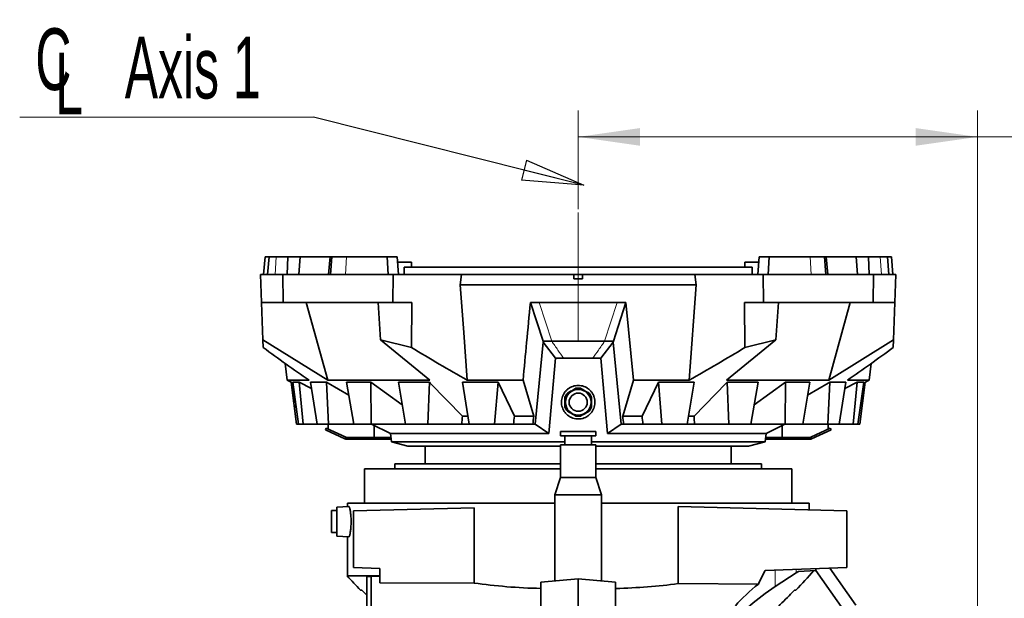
# Model space of a CAD drawing. Header units: millimetres. Extents: x 0 to 11920, y 0 to 8400.
# Tile 12 of 64: x 2119 to 3236, y 3243 to 3899. Entities that reach past the tile are written whole.
import ezdxf

# ---------------------------------------------------------------- set-up
doc = ezdxf.new("R2010")
doc.units = ezdxf.units.MM
doc.header["$LTSCALE"] = 20
doc.linetypes.add('CENTERX2', pattern=[20.32, 12.7, -2.54, 2.54, -2.54])
doc.styles.add('SLDTEXTSTYLE0', font='TXT', dxfattribs={"width": 0.605})
doc.dimstyles.new('SLDDIMSTYLE0', dxfattribs={"dimtxt": 70, "dimasz": 70, "dimexe": 0, "dimexo": 0.0625, "dimgap": 17.5, "dimtad": 1, "dimdec": 1, "dimrnd": 1e-09, "dimzin": 12, "dimdsep": 46, "dimtxsty": 'SLDTEXTSTYLE0', "dimsah": 1, "dimcen": 0.09, "dimadec": 0, "dimazin": 3, "dimtfac": 1, "dimtofl": 0, "dimtmove": 0, "dimatfit": 3, "dimfxl": 1, "dimfrac": 2, "dimtolj": 1, "dimtzin": 12, "dimarcsym": 0})
doc.dimstyles.new('SLDDIMSTYLE2', dxfattribs={"dimtxt": 0.18, "dimasz": 70, "dimexe": 0, "dimexo": 0.0625, "dimgap": 0, "dimtad": 0, "dimtih": 1, "dimtoh": 1, "dimdec": 0, "dimrnd": 1e-09, "dimzin": 0, "dimdsep": 46, "dimtxsty": 'Standard', "dimblk1": 'CLOSED', "dimblk2": 'CLOSED', "dimsah": 1, "dimcen": 0.09, "dimadec": 0, "dimazin": 0, "dimtfac": 70, "dimtdec": 0, "dimtofl": 0, "dimtmove": 0, "dimatfit": 3, "dimldrblk": 'CLOSED', "dimfxl": 1, "dimfrac": 2, "dimtolj": 1, "dimtzin": 0, "dimarcsym": 0})

# ---------------------------------------------------------------- blocks, each defined once
blk = doc.blocks.new('_D_8')
at = {"color": 7, "linetype": 'Continuous', "lineweight": 0}
for p, q in [((2752.7, 3684.5), (2752.7, 3796.4)), ((3205.7, 1929.2), (3205.7, 3796.4)), ((3205.7, 3766.4), (2752.7, 3766.4)), ((3205.7, 3766.4), (4173.5, 3766.4))]:
    blk.add_line(p, q, dxfattribs=at)
at = {"color": 7, "linetype": 'Continuous', "lineweight": 18}
for points in [[(2752.7, 3766.4), (2822.7, 3756.4), (2822.7, 3776.4)], [(3205.7, 3766.4), (3135.7, 3776.4), (3135.7, 3756.4)]]:
    blk.add_solid(points, dxfattribs=at)
at = {"color": 7, "linetype": 'Continuous', "lineweight": 18, "char_height": 70, "attachment_point": 1, "style": 'SLDTEXTSTYLE0'}
for s, insert in [('453', (3275.6, 3856.6)), ('(2x M8 Through)', (3462.3, 3856.6))]:
    blk.add_mtext(s, dxfattribs=dict(at, insert=insert))
blk = doc.blocks.new('SW_SYMBOL_MOD_CL')
at = {"color": 0, "linetype": 'Continuous', "lineweight": 0, "char_height": 15515, "attachment_point": 5, "style": 'SLDTEXTSTYLE0'}
for s, insert in [('C', (8000, 12000)), ('L', (12000, 6000))]:
    blk.add_mtext(s, dxfattribs=dict(at, insert=insert))
blk = doc.blocks.new('SW_NOTE_0_7')
at = {"color": 0, "linetype": 'Continuous', "lineweight": 0}
for p, q in [((-333.3, 0), (0, 0)), ((0, 0), (-333.3, 0)), ((-333.3, 0), (0, 0)), ((0, 0), (-333.3, 0)), ((-333.3, 0), (0, 0)), ((0, 0), (-333.3, 0))]:
    blk.add_line(p, q, dxfattribs=at)
at = {"color": 0, "linetype": 'Continuous', "lineweight": 0, "xscale": 0.004511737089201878, "yscale": 0.004511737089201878, "zscale": 0.004511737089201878}
blk.add_blockref('SW_SYMBOL_MOD_CL', (-331.2, 11), dxfattribs=at)
at = {"color": 0, "linetype": 'Continuous', "lineweight": 0, "insert": (-214.1, 91.1), "char_height": 70, "attachment_point": 1, "style": 'SLDTEXTSTYLE0'}
blk.add_mtext('Axis 1', dxfattribs=at)
blk = doc.blocks.new('_Closed')
at = {"color": 0, "linetype": 'ByBlock', "lineweight": -2}
for p, q in [((-1, 0.166667), (0, 0)), ((-1, 0.166667), (-1, -0.166667)), ((0, 0), (-1, -0.166667)), ((0, 0), (-1, 0))]:
    blk.add_line(p, q, dxfattribs=at)

msp = doc.modelspace()

# ---------------------------------------------------------------- linework, layer by layer
at = {"color": 7, "linetype": 'CENTERX2', "lineweight": 18}
msp.add_line((2752.71, 3535.51), (2752.71, 3680.51), dxfattribs=at)
at = {"color": 7, "linetype": 'Continuous', "lineweight": 35}
for p, q in [((2397.37, 3630.51), (2395.62, 3610.51)), ((2397.37, 3630.51), (2401.81, 3630.51)), ((2401.81, 3630.51), (2400.06, 3610.51)), ((2410.09, 3630.51), (2401.81, 3630.51)), ((2423.36, 3630.51), (2410.09, 3630.51)), ((2422.34, 3610.51), (2423.36, 3630.51)), ((2423.36, 3630.51), (2437.3, 3630.51)), ((2435.64, 3610.51), (2437.3, 3630.51)), ((2437.3, 3630.51), (2471.25, 3630.51)), ((2471.2, 3630.51), (2469.45, 3610.51)), ((2471.2, 3630.51), (2473.15, 3630.51)), ((2473.15, 3630.51), (2471.65, 3610.51)), ((2489.58, 3630.51), (2473.15, 3630.51)), ((2536.07, 3630.51), (2489.58, 3630.51)), ((2537.18, 3610.51), (2536.07, 3630.51)), ((2536.07, 3630.51), (2547.2, 3630.51)), ((2548.95, 3610.51), (2547.2, 3630.51)), ((2563.71, 3624.51), (2547.73, 3624.51)), ((2563.71, 3618.61), (2563.71, 3624.51)), ((2941.71, 3624.51), (2941.71, 3618.61)), ((2957.69, 3624.51), (2941.71, 3624.51)), ((2958.21, 3630.51), (2956.46, 3610.51)), ((2958.21, 3630.51), (2969.34, 3630.51)), ((2969.34, 3630.51), (2968.23, 3610.51)), ((3015.84, 3630.51), (2969.34, 3630.51)), ((3032.26, 3630.51), (3015.84, 3630.51)), ((3033.77, 3610.51), (3032.26, 3630.51)), ((3032.26, 3630.51), (3034.21, 3630.51)), ((3034.16, 3630.51), (3068.11, 3630.51)), ((3035.96, 3610.51), (3034.21, 3630.51)), ((3068.11, 3630.51), (3069.77, 3610.51)), ((3068.11, 3630.51), (3082.06, 3630.51)), ((3082.06, 3630.51), (3083.08, 3610.51)), ((3095.32, 3630.51), (3082.06, 3630.51)), ((3103.6, 3630.51), (3095.32, 3630.51)), ((3105.35, 3610.51), (3103.6, 3630.51)), ((3103.6, 3630.51), (3108.05, 3630.51)), ((3109.8, 3610.51), (3108.05, 3630.51)), ((2393.41, 3578.51), (2392.29, 3610.51)), ((2392.29, 3610.51), (2417.53, 3610.51)), ((2417.53, 3610.51), (2418, 3578.51)), ((2417.53, 3610.51), (2542.85, 3610.51)), ((2542.85, 3610.51), (2542.46, 3578.51)), ((2620.27, 3610.51), (2542.85, 3610.51)), ((2555.21, 3610.51), (2555.21, 3618.61)), ((2555.21, 3618.61), (2950.21, 3618.61)), ((2618.9, 3598.51), (2620.27, 3610.51)), ((2747.71, 3610.51), (2620.27, 3610.51)), ((2747.71, 3605.51), (2747.71, 3610.51)), ((2747.71, 3610.51), (2757.71, 3610.51)), ((2757.71, 3605.51), (2757.71, 3610.51)), ((2885.14, 3610.51), (2757.71, 3610.51)), ((2886.52, 3598.51), (2885.14, 3610.51)), ((2885.14, 3610.51), (2962.56, 3610.51)), ((2950.21, 3610.51), (2950.21, 3618.61)), ((2962.56, 3610.51), (2962.95, 3578.51)), ((2962.56, 3610.51), (3087.88, 3610.51)), ((3087.42, 3578.51), (3087.88, 3610.51)), ((3087.88, 3610.51), (3113.13, 3610.51)), ((3113.13, 3610.51), (3112.01, 3578.51)), ((2886.52, 3598.51), (2618.9, 3598.51)), ((2757.71, 3605.51), (2747.71, 3605.51)), ((2878.64, 3490.51), (2886.52, 3598.51)), ((2418, 3578.51), (2393.41, 3578.51)), ((2394.88, 3536.3), (2393.41, 3578.51)), ((2542.46, 3578.51), (2418, 3578.51)), ((2444.05, 3578.51), (2468.41, 3490.51)), ((2528.45, 3536.31), (2525.55, 3578.51)), ((2542.46, 3578.51), (2564.08, 3578.51)), ((2563.46, 3527.45), (2564.08, 3578.51)), ((2698.48, 3578.77), (2708.38, 3578.77)), ((2712.82, 3534.65), (2698.48, 3578.77)), ((2708.38, 3578.77), (2797.04, 3578.77)), ((2797.04, 3578.77), (2806.93, 3578.77)), ((2806.93, 3578.77), (2815.36, 3490.51)), ((2941.33, 3578.51), (2962.95, 3578.51)), ((2941.95, 3527.45), (2941.33, 3578.51)), ((3087.42, 3578.51), (2962.95, 3578.51)), ((2976.96, 3536.31), (2979.87, 3578.51)), ((3037.01, 3490.51), (3061.36, 3578.51)), ((3112.01, 3578.51), (3087.42, 3578.51)), ((3110.53, 3536.3), (3112.01, 3578.51)), ((2395.19, 3527.45), (2394.88, 3536.3)), ((2394.88, 3536.3), (2468.41, 3490.51)), ((2528.45, 3536.31), (2563.46, 3527.45)), ((2584.27, 3490.51), (2528.45, 3536.31)), ((2703.96, 3440.5), (2712.95, 3533.59)), ((2712.82, 3534.65), (2722.72, 3534.65)), ((2712.95, 3533.59), (2712.82, 3534.65)), ((2712.95, 3533.59), (2726.97, 3515.3)), ((2778.45, 3515.3), (2792.46, 3533.59)), ((2782.69, 3534.65), (2792.59, 3534.65)), ((2792.46, 3533.59), (2792.59, 3534.65)), ((2792.46, 3533.59), (2801.45, 3440.5)), ((2976.96, 3536.31), (2921.14, 3490.51)), ((2941.95, 3527.45), (2976.96, 3536.31)), ((3037.01, 3490.51), (3110.53, 3536.3)), ((3110.53, 3536.3), (3110.23, 3527.45)), ((2420.1, 3509.56), (2422.44, 3490.51)), ((2726.97, 3515.3), (2719.55, 3429.89)), ((2726.97, 3515.3), (2736.18, 3515.42)), ((2769.24, 3515.42), (2778.45, 3515.3)), ((2785.86, 3429.89), (2778.45, 3515.3)), ((3082.97, 3490.51), (3085.31, 3509.56)), ((2422.44, 3490.51), (2428.34, 3487.57)), ((2447.22, 3490.51), (2422.44, 3490.51)), ((2426.97, 3488.32), (2432.95, 3440.51)), ((2428.33, 3487.7), (2430.27, 3465.51)), ((2436.22, 3488.32), (2429.04, 3488.32)), ((2429.04, 3488.32), (2435.27, 3440.51)), ((2450.07, 3481.14), (2436.22, 3488.32)), ((2436.22, 3488.32), (2440.6, 3440.51)), ((2467.1, 3488.32), (2448.93, 3488.32)), ((2448.93, 3488.32), (2456.53, 3440.51)), ((2467.1, 3488.32), (2469.51, 3440.51)), ((2584.27, 3490.51), (2468.41, 3490.51)), ((2517.44, 3488.32), (2489.8, 3488.32)), ((2489.8, 3488.32), (2497.99, 3440.51)), ((2552.99, 3462.72), (2517.44, 3488.32)), ((2517.44, 3488.32), (2517.72, 3440.51)), ((2583.81, 3488.32), (2548.59, 3488.32)), ((2548.59, 3488.32), (2556.8, 3440.51)), ((2583.81, 3488.32), (2581.95, 3440.51)), ((2621.3, 3488.32), (2661.69, 3488.32)), ((2621.3, 3488.32), (2628.96, 3440.51)), ((2690.06, 3490.51), (2626.77, 3490.51)), ((2661.69, 3488.32), (2657.81, 3440.51)), ((2680.22, 3449.5), (2661.69, 3488.32)), ((2690.06, 3490.51), (2702.22, 3449.5)), ((2815.36, 3490.51), (2803.19, 3449.5)), ((2878.64, 3490.51), (2815.36, 3490.51)), ((2825.2, 3449.5), (2843.72, 3488.32)), ((2884.12, 3488.32), (2843.72, 3488.32)), ((2843.72, 3488.32), (2847.6, 3440.51)), ((2884.12, 3488.32), (2876.45, 3440.51)), ((3037.01, 3490.51), (2921.14, 3490.51)), ((2921.6, 3488.32), (2956.82, 3488.32)), ((2921.6, 3488.32), (2923.46, 3440.51)), ((2956.82, 3488.32), (2948.62, 3440.51)), ((2952.43, 3462.72), (2987.98, 3488.32)), ((2987.98, 3488.32), (2987.69, 3440.51)), ((2987.98, 3488.32), (3015.61, 3488.32)), ((3015.61, 3488.32), (3007.43, 3440.51)), ((3038.32, 3488.32), (3035.9, 3440.51)), ((3038.32, 3488.32), (3056.49, 3488.32)), ((3056.49, 3488.32), (3048.88, 3440.51)), ((3055.34, 3481.14), (3069.2, 3488.32)), ((3082.97, 3490.51), (3058.19, 3490.51)), ((3069.2, 3488.32), (3064.82, 3440.51)), ((3069.2, 3488.32), (3076.66, 3488.32)), ((3076.66, 3488.32), (3070.15, 3440.51)), ((3078.5, 3488.32), (3072.46, 3440.51)), ((3076.52, 3487.3), (3082.97, 3490.51)), ((2430.27, 3465.51), (2431.86, 3465.51)), ((2432.21, 3463.99), (2432.21, 3459.51)), ((2432.73, 3459.51), (2432.21, 3459.51)), ((2627.45, 3449.5), (2621.3, 3449.5)), ((2702.22, 3449.5), (2680.22, 3449.5)), ((2825.2, 3449.5), (2803.19, 3449.5)), ((2884.11, 3449.5), (2877.98, 3449.5)), ((2435.27, 3440.51), (2432.95, 3440.51)), ((2440.6, 3440.51), (2435.27, 3440.51)), ((2456.53, 3440.51), (2440.6, 3440.51)), ((2469.51, 3440.51), (2456.53, 3440.51)), ((2465.76, 3434.27), (2466.61, 3436.08)), ((2488.02, 3423.89), (2465.76, 3434.27)), ((2488.86, 3425.7), (2466.61, 3436.08)), ((2469.09, 3434.92), (2469.09, 3440.51)), ((2497.99, 3440.51), (2469.51, 3440.51)), ((2517.72, 3440.51), (2497.99, 3440.51)), ((2556.8, 3440.51), (2517.72, 3440.51)), ((2518.25, 3440.51), (2539.56, 3429.89)), ((2521.22, 3425.51), (2521.22, 3439.03)), ((2581.95, 3440.51), (2556.8, 3440.51)), ((2620.62, 3440.51), (2581.95, 3440.51)), ((2628.96, 3440.51), (2620.62, 3440.51)), ((2657.81, 3440.51), (2628.96, 3440.51)), ((2679.3, 3440.51), (2657.81, 3440.51)), ((2701.24, 3440.51), (2679.3, 3440.51)), ((2701.24, 3440.51), (2703.96, 3440.51)), ((2703.96, 3440.51), (2703.96, 3440.5)), ((2719.55, 3429.89), (2703.96, 3440.5)), ((2732.71, 3432.31), (2732.71, 3427.31)), ((2772.71, 3432.31), (2732.71, 3432.31)), ((2772.71, 3427.31), (2772.71, 3432.31)), ((2801.45, 3440.5), (2785.86, 3429.89)), ((2804.17, 3440.51), (2801.45, 3440.51)), ((2801.45, 3440.5), (2801.45, 3440.51)), ((2826.11, 3440.51), (2804.17, 3440.51)), ((2826.11, 3440.51), (2847.6, 3440.51)), ((2847.6, 3440.51), (2876.45, 3440.51)), ((2884.8, 3440.51), (2876.54, 3440.51)), ((2884.8, 3440.51), (2923.46, 3440.51)), ((2923.46, 3440.51), (2948.62, 3440.51)), ((2948.62, 3440.51), (2987.69, 3440.51)), ((2965.86, 3429.89), (2987.16, 3440.51)), ((2984.19, 3425.51), (2984.19, 3439.03)), ((2987.69, 3440.51), (3007.43, 3440.51)), ((3007.43, 3440.51), (3035.9, 3440.51)), ((3038.81, 3436.08), (3016.55, 3425.7)), ((3039.65, 3434.27), (3017.4, 3423.89)), ((3035.9, 3440.51), (3048.88, 3440.51)), ((3036.33, 3434.92), (3036.33, 3440.51)), ((3039.65, 3434.27), (3038.81, 3436.08)), ((3048.88, 3440.51), (3064.82, 3440.51)), ((3064.82, 3440.51), (3070.15, 3440.51)), ((3070.15, 3440.51), (3072.46, 3440.51)), ((2488.86, 3425.7), (2488.02, 3423.89)), ((2488.02, 3423.89), (2488.82, 3423.51)), ((2489.71, 3425.51), (2488.86, 3425.7)), ((2489.71, 3423.51), (2489.71, 3425.51)), ((2526.71, 3425.51), (2489.71, 3425.51)), ((2526.71, 3423.51), (2489.71, 3423.51)), ((2526.71, 3423.51), (2526.71, 3425.51)), ((2540.09, 3425.51), (2526.71, 3425.51)), ((2540.34, 3423.51), (2526.71, 3423.51)), ((2539.56, 3429.89), (2540.71, 3420.51)), ((2719.55, 3429.89), (2539.56, 3429.89)), ((2540.71, 3420.51), (2559.48, 3415.51)), ((2737.71, 3420.51), (2540.71, 3420.51)), ((2772.71, 3427.31), (2732.71, 3427.31)), ((2737.71, 3427.31), (2737.71, 3417.31)), ((2767.71, 3417.31), (2767.71, 3427.31)), ((2964.71, 3420.51), (2767.71, 3420.51)), ((2965.86, 3429.89), (2785.86, 3429.89)), ((2945.94, 3415.51), (2964.71, 3420.51)), ((2964.71, 3420.51), (2965.86, 3429.89)), ((2978.71, 3423.51), (2965.08, 3423.51)), ((2978.71, 3425.51), (2965.32, 3425.51)), ((2978.71, 3423.51), (2978.71, 3425.51)), ((3015.71, 3425.51), (2978.71, 3425.51)), ((3015.71, 3423.51), (2978.71, 3423.51)), ((3016.55, 3425.7), (3015.71, 3425.51)), ((3015.71, 3423.51), (3015.71, 3425.51)), ((3015.71, 3423.51), (3016.59, 3423.51)), ((3016.55, 3425.7), (3017.4, 3423.89)), ((2559.48, 3415.51), (2732.71, 3415.51)), ((2579.21, 3415.51), (2579.21, 3395.61)), ((2732.71, 3417.31), (2732.71, 3380.31)), ((2772.71, 3417.31), (2732.71, 3417.31)), ((2772.71, 3380.31), (2772.71, 3417.31)), ((2772.71, 3415.51), (2945.94, 3415.51)), ((2926.21, 3395.61), (2926.21, 3415.51)), ((2510.21, 3390.11), (2510.21, 3351.11)), ((2732.71, 3390.11), (2510.21, 3390.11)), ((2544.71, 3395.61), (2544.71, 3390.11)), ((2732.71, 3395.61), (2544.71, 3395.61)), ((2960.71, 3395.61), (2772.71, 3395.61)), ((2995.21, 3390.11), (2772.71, 3390.11)), ((2960.71, 3390.11), (2960.71, 3395.61)), ((2995.21, 3351.11), (2995.21, 3390.11)), ((2732.71, 3380.31), (2726.21, 3360.31)), ((2732.71, 3380.31), (2752.71, 3380.31)), ((2752.71, 3380.31), (2772.71, 3380.31)), ((2779.21, 3360.31), (2772.71, 3380.31)), ((2726.21, 3360.31), (2726.21, 3262.8)), ((2726.21, 3360.31), (2779.21, 3360.31)), ((2779.21, 3262.8), (2779.21, 3360.31)), ((2478.71, 3342.61), (2472.71, 3342.61)), ((2472.71, 3317.61), (2472.71, 3342.61)), ((2492.37, 3347.42), (2478.71, 3346.46)), ((2478.71, 3343.11), (2478.71, 3346.46)), ((2478.71, 3313.76), (2478.71, 3343.11)), ((2490.71, 3351.11), (2490.71, 3347.3)), ((2490.71, 3351.11), (2726.21, 3351.11)), ((2497.71, 3342.24), (2634.71, 3345.83)), ((2497.71, 3277.94), (2497.71, 3342.24)), ((2634.71, 3345.83), (2634.71, 3260.46)), ((2779.21, 3351.11), (3014.71, 3351.11)), ((2866.07, 3259.8), (2866.07, 3347.26)), ((2866.07, 3347.26), (3057.71, 3342.24)), ((3014.71, 3343.37), (3014.71, 3351.11)), ((3057.71, 3342.24), (3057.71, 3277.94)), ((2472.71, 3317.61), (2478.71, 3317.61)), ((2478.71, 3313.76), (2492.37, 3312.81)), ((2490.71, 3312.92), (2490.71, 3268.48)), ((2497.71, 3277.94), (2527.71, 3276.89)), ((2527.71, 3260.58), (2527.71, 3276.89)), ((2964.74, 3274.69), (3057.71, 3277.94)), ((3022.46, 3274.73), (3002.61, 3273.69)), ((3022.46, 3276.71), (3022.46, 3274.73)), ((3053.78, 3230), (3022.46, 3274.73)), ((3038.41, 3277.26), (3067.71, 3235.41)), ((2527.71, 3268.48), (2490.71, 3268.48)), ((2517.71, 3267.91), (2512.71, 3267.91)), ((2512.71, 3219.09), (2512.71, 3267.91)), ((2527.71, 3268.26), (2517.71, 3267.91)), ((2517.71, 3219.09), (2517.71, 3267.91)), ((2752.71, 3265.11), (2710.21, 3261.4)), ((2752.71, 3265.11), (2752.71, 3104.16)), ((2795.21, 3261.4), (2752.71, 3265.11)), ((2999.94, 3271.88), (2976.39, 3256.52)), ((2507.32, 3252.41), (2505.71, 3252.41)), ((2507.32, 3252.41), (2512.71, 3246.79)), ((2527.71, 3260.58), (2634.71, 3260.46)), ((2710.21, 3261.4), (2710.21, 3109.89)), ((2795.21, 3261.4), (2795.21, 3109.89)), ((2866.07, 3259.8), (2957.3, 3259.32)), ((2999.71, 3252.41), (2998.09, 3252.41))]:
    msp.add_line(p, q, dxfattribs=at)
at = {"color": 8, "linetype": 'Continuous', "lineweight": 18}
for p, q in [((2410.09, 3630.51), (2408.7, 3610.51)), ((2489.58, 3630.51), (2488.51, 3610.51)), ((2536.07, 3630.51), (2537.04, 3610.51)), ((2969.34, 3630.51), (2968.37, 3610.51)), ((3015.84, 3630.51), (3016.9, 3610.51)), ((3095.32, 3630.51), (3096.71, 3610.51)), ((2976.39, 3275.1), (2976.39, 3256.52)), ((2999.94, 3271.88), (2999.94, 3275.92))]:
    msp.add_line(p, q, dxfattribs=at)
at = {"color": 7, "linetype": 'Continuous', "lineweight": 35, "flags": 128}
for points in [[(2618.9, 3598.51), (2622.84, 3544.45), (2626.77, 3490.51)], [(2792.59, 3534.65), (2798.06, 3551.48), (2806.93, 3578.77)], [(2467.1, 3488.32), (2468.91, 3487.26), (2492.32, 3473.63)], [(2583.81, 3488.32), (2584.81, 3487.28), (2621.3, 3449.5)], [(2921.6, 3488.32), (2920.6, 3487.28), (2884.11, 3449.5)], [(3038.32, 3488.32), (3036.5, 3487.26), (3013.1, 3473.63)]]:
    msp.add_lwpolyline(points, dxfattribs=at)
at = {"color": 8, "linetype": 'Continuous', "lineweight": 18, "flags": 128}
for points in [[(2708.38, 3578.77), (2715.55, 3556.71), (2722.72, 3534.65)], [(2782.69, 3534.65), (2789.86, 3556.71), (2797.04, 3578.77)]]:
    msp.add_lwpolyline(points, dxfattribs=at)
at = {"color": 7, "linetype": 'Continuous', "lineweight": 35}
for radius in [14.53, 10.31]:
    msp.add_circle((2752.71, 3465.51), radius, dxfattribs=at)
for centre, radius, start, end in [((2752.71, 3465.51), 16, 140.36413, 159.63587), ((2752.71, 3465.51), 16, 80.36413, 99.63587), ((2752.71, 3465.51), 16, 20.36413, 39.63587), ((2752.71, 3465.51), 16, 200.36413, 219.63587), ((2752.71, 3465.51), 16, 320.36413, 339.63587), ((2752.71, 3465.51), 16, 260.36413, 279.63587), ((2568.65, 3669.77), 600, 315.92483, 318.80301), ((2936.76, 3669.77), 600, 221.97576, 224.07517)]:
    msp.add_arc(centre, radius, start, end, dxfattribs=at)
for centre, major_axis, ratio, start_param, end_param in [((2861.97, 4492.7), (256.87, 2465.08), 0.0586173, 2.0138579, 2.0178857), ((2876.09, 4492.7), (289.37, 2465.11), 0.0324803, 2.0115626, 2.0155904), ((2879.08, 4492.7), (296.22, 2465.12), 0.0227577, 2.0104845, 2.0145123), ((2626.34, 4492.7), (-296.22, 2465.12), 0.0227577, 4.268673, 4.2727008), ((2629.33, 4492.7), (-289.37, 2465.11), 0.0324803, 4.2675949, 4.2716227), ((2643.45, 4492.7), (-256.87, 2465.08), 0.0586173, 4.2652996, 4.2693274), ((3353.98, 2985.85), (-71.34, 529.84), 0.838574, 0.8859101, 0.9198495), ((2882.46, 3297.97), (139.98, 6.07), 0.3983002, 5.6907406, 5.7268749), ((2752.71, 3349.99), (261.97, 11.22), 0.3633919, 4.2296533, 4.5338938), ((2752.71, 3349.99), (261.97, -11.22), 0.3633919, 4.8908841, 5.1754341), ((3353.98, 3172.65), (449.93, 19.52), 0.3983002, 2.5491479, 2.8061575), ((3353.98, 3158.16), (449.96, -13.05), 0.4317307, 2.662365, 2.8046706)]:
    msp.add_ellipse(centre, major_axis=major_axis, ratio=ratio, start_param=start_param, end_param=end_param, dxfattribs=at)
for points, knots in [([(2698.48, 3578.77), (2697.03, 3563.61), (2694.21, 3534.19), (2691.41, 3504.77), (2690.06, 3490.51)], [0, 0, 0, 0, 0.5153097, 1, 1, 1, 1]), ([(2447.22, 3490.51), (2438.53, 3496.58), (2421.14, 3508.72), (2403.84, 3521.2), (2395.19, 3527.45)], [0, 0, 0, 0, 0.4999795, 1, 1, 1, 1]), ([(2563.46, 3527.45), (2573.98, 3521.2), (2595.02, 3508.72), (2616.19, 3496.58), (2626.77, 3490.51)], [0, 0, 0, 0, 0.4999836, 1, 1, 1, 1]), ([(2878.64, 3490.51), (2889.23, 3496.58), (2910.4, 3508.72), (2931.43, 3521.2), (2941.95, 3527.45)], [0, 0, 0, 0, 0.4999798, 1, 1, 1, 1]), ([(3110.23, 3527.45), (3101.58, 3521.2), (3084.27, 3508.72), (3066.89, 3496.58), (3058.19, 3490.51)], [0, 0, 0, 0, 0.4999834, 1, 1, 1, 1]), ([(2736.18, 3515.42), (2739.62, 3515.45), (2746.71, 3515.51), (2757.48, 3515.51), (2765.05, 3515.46), (2768.97, 3515.42), (2769.24, 3515.42)], [0, 0, 0, 0, 0.31279947, 0.64389274, 0.97582666, 1, 1, 1, 1]), ([(2429.15, 3487.43), (2428.99, 3487.5), (2428.54, 3487.68), (2428.3, 3487.76), (2428.35, 3487.71), (2428.37, 3487.7)], [0, 0, 0, 0, 0.3135889, 0.8558328, 1, 1, 1, 1]), ([(2739.23, 3478.91), (2738.52, 3478.12), (2737.07, 3476.51), (2735.47, 3473.7), (2734.32, 3470.66), (2733.72, 3467.48), (2733.66, 3464.21), (2734.15, 3461.02), (2735.19, 3457.93), (2736.71, 3455.09), (2738.7, 3452.54), (2741.07, 3450.38), (2743.78, 3448.64), (2746.72, 3447.39), (2749.86, 3446.64), (2753.05, 3446.43), (2756.26, 3446.76), (2759.35, 3447.61), (2762.27, 3448.99), (2764.89, 3450.82), (2767.19, 3453.08), (2769.06, 3455.66), (2770.48, 3458.55), (2771.39, 3461.6), (2771.78, 3464.79), (2771.64, 3467.98), (2770.95, 3471.12), (2769.76, 3474.1), (2768.06, 3476.87), (2765.92, 3479.3), (2763.38, 3481.35), (2760.55, 3482.92), (2757.49, 3484), (2754.34, 3484.53), (2751.14, 3484.54), (2748.03, 3484.02), (2745.04, 3482.99), (2742.62, 3481.68), (2740.68, 3480.28), (2739.72, 3479.37), (2739.23, 3478.91)], [0, 0, 0, 0, 0.0268566, 0.054494, 0.0813497, 0.1089838, 0.1358295, 0.1634679, 0.1900642, 0.2174449, 0.2438201, 0.2709645, 0.2972687, 0.3243351, 0.3506522, 0.3777316, 0.4040646, 0.4311612, 0.4574934, 0.4845902, 0.5109051, 0.5379839, 0.5642896, 0.5913539, 0.6177426, 0.6448842, 0.6715013, 0.6988765, 0.7257323, 0.7533673, 0.7801935, 0.80782, 0.8342461, 0.8614667, 0.8874203, 0.9141352, 0.9399627, 0.9665223, 0.983169, 1, 1, 1, 1]), ([(2740.39, 3475.72), (2741.19, 3476.18), (2742.81, 3477.12), (2745.3, 3478.56), (2747.74, 3479.97), (2749.26, 3480.84), (2750.03, 3481.29)], [0, 0, 0, 0, 0.2547839, 0.5170109, 0.7551335, 1, 1, 1, 1]), ([(2755.39, 3481.29), (2756.19, 3480.83), (2757.81, 3479.89), (2760.3, 3478.45), (2762.74, 3477.04), (2764.26, 3476.16), (2765.03, 3475.72)], [0, 0, 0, 0, 0.2547839, 0.5170109, 0.7551335, 1, 1, 1, 1]), ([(2737.71, 3459.95), (2737.71, 3460.76), (2737.71, 3462.39), (2737.71, 3464.86), (2737.71, 3467.27), (2737.71, 3469.32), (2737.71, 3470.57), (2737.71, 3471.08)], [0, 0, 0, 0, 0.2236454, 0.4520711, 0.6525874, 0.8575535, 1, 1, 1, 1]), ([(2767.71, 3471.08), (2767.71, 3470.57), (2767.71, 3469.33), (2767.71, 3467.28), (2767.71, 3464.9), (2767.71, 3462.41), (2767.71, 3460.77), (2767.71, 3459.95)], [0, 0, 0, 0, 0.1424462, 0.3431074, 0.5479263, 0.7712562, 1, 1, 1, 1]), ([(2750.03, 3449.74), (2749.23, 3450.2), (2747.6, 3451.14), (2745.12, 3452.58), (2742.67, 3453.99), (2741.15, 3454.86), (2740.39, 3455.31)], [0, 0, 0, 0, 0.2547839, 0.5170109, 0.7551335, 1, 1, 1, 1]), ([(2765.03, 3455.31), (2764.23, 3454.84), (2762.6, 3453.91), (2760.12, 3452.47), (2757.67, 3451.06), (2756.15, 3450.18), (2755.39, 3449.74)], [0, 0, 0, 0, 0.2547839, 0.5170109, 0.7551335, 1, 1, 1, 1]), ([(2489.71, 3423.51), (2489.56, 3423.51), (2489.26, 3423.51), (2488.97, 3423.51), (2488.82, 3423.51)], [0, 0, 0, 0, 0.50264514, 1, 1, 1, 1]), ([(3017.4, 3423.89), (3017.26, 3423.83), (3017, 3423.7), (3016.73, 3423.58), (3016.59, 3423.51)], [0, 0, 0, 0, 0.5026451, 1, 1, 1, 1]), ([(2492.38, 3347.36), (2492.43, 3347.37), (2492.6, 3347.42), (2492.91, 3346.94), (2493.29, 3346), (2493.67, 3344.56), (2494.04, 3342.74), (2494.25, 3341.23), (2494.35, 3340.47)], [0, 0, 0, 0, 0.0944467, 0.275148, 0.4558519, 0.6377226, 0.8195864, 1, 1, 1, 1]), ([(2494.35, 3340.47), (2494.44, 3339.67), (2494.63, 3338.08), (2494.82, 3335.38), (2494.94, 3332.55), (2494.97, 3329.66), (2494.91, 3326.79), (2494.77, 3324.02), (2494.55, 3321.42), (2494.27, 3319.05), (2493.94, 3316.99), (2493.58, 3315.27), (2493.2, 3313.96), (2492.82, 3313.13), (2492.55, 3312.77), (2492.41, 3312.84), (2492.38, 3312.86)], [0, 0, 0, 0, 0.07501706, 0.15002827, 0.22508252, 0.30013432, 0.37446073, 0.44879027, 0.52316731, 0.5975501, 0.67295526, 0.74836454, 0.82495291, 0.90154149, 0.97864979, 1, 1, 1, 1]), ([(2975.75, 3230.03), (2981.24, 3235.34), (2988.81, 3242.66), (2996.09, 3250.3), (2998.09, 3252.41)], [0, 0, 0, 0, 0.7243814, 1, 1, 1, 1])]:
    msp.add_open_spline(points, degree=3, knots=knots, dxfattribs=at)
msp.add_open_spline([(2722.72, 3534.65), (2727.71, 3534.65), (2737.67, 3534.65), (2752.71, 3534.65), (2767.74, 3534.65), (2777.71, 3534.65), (2782.69, 3534.65)], degree=3, dxfattribs=at)
at = {"color": 8, "linetype": 'Continuous', "lineweight": 18}
for points, knots in [([(2722.72, 3534.65), (2725.02, 3531.31), (2729.49, 3524.85), (2733.99, 3518.5), (2736.18, 3515.42)], [0, 0, 0, 0, 0.5158019, 1, 1, 1, 1]), ([(2769.24, 3515.42), (2771.42, 3518.5), (2775.93, 3524.85), (2780.39, 3531.31), (2782.69, 3534.65)], [0, 0, 0, 0, 0.4841503, 1, 1, 1, 1])]:
    msp.add_open_spline(points, degree=3, knots=knots, dxfattribs=at)

# ---------------------------------------------------------------- block references
at = {"color": 7, "linetype": 'Continuous', "lineweight": 0}
msp.add_blockref('SW_NOTE_0_7', (2452.22, 3788.89), dxfattribs=at)

# ---------------------------------------------------------------- dimensions: what is measured, and where the dimension line sits
at = {"color": 7, "linetype": 'Continuous', "lineweight": 18}
dim = msp.add_linear_dim(base=(2752.71, 3766.38), p1=(3205.71, 1925.18), p2=(2752.71, 3680.51), angle=0, text='<> (2x M8 Through)', dimstyle='SLDDIMSTYLE0', dxfattribs=at)
dim.commit()
dim.dimension.update_dxf_attribs({"geometry": '_D_8', "text_midpoint": (3724.56, 3766.38), "dimtype": 160})

# ---------------------------------------------------------------- leaders
at = {"color": 7, "linetype": 'Continuous', "lineweight": 0}
msp.add_leader([(2759.03, 3711.67), (2452.22, 3788.89)], dimstyle='SLDDIMSTYLE2', dxfattribs=at)

doc.saveas('drawing.dxf')
